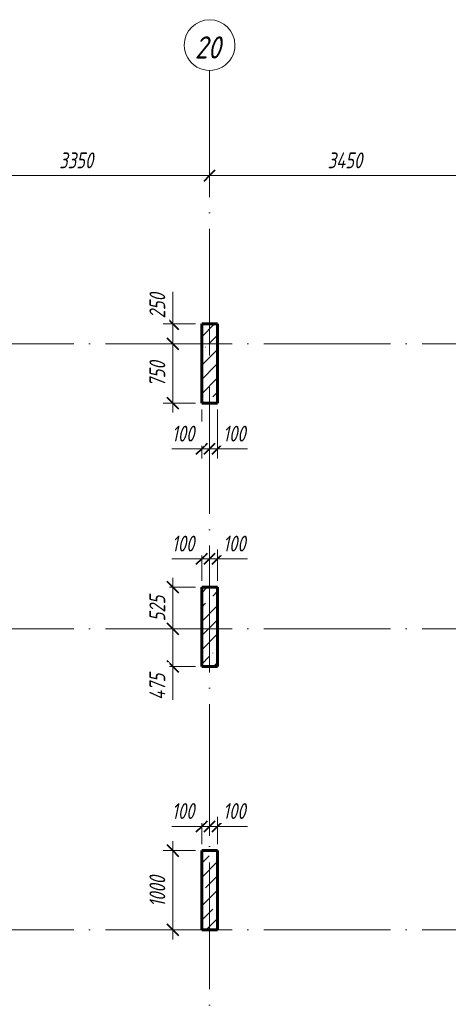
# Model space of a CAD drawing. Header units: millimetres. Extents: x 6092 to 73550, y -4371 to 20491.
# Tile 24 of 25: x 57651 to 63065, y 8060 to 20491. Entities that reach past the tile are written whole.
import ezdxf

# ---------------------------------------------------------------- set-up
doc = ezdxf.new("R2010")
doc.units = ezdxf.units.MM
doc.linetypes.add('ADSK_Линия сетки', pattern=[2000, 1600, -200, 0, -200])
for name, color, linetype, lineweight in [('A-____-____-DIMS', 211, 'Continuous', 9), ('A-____-____-DIMS-80', 211, 'Continuous', 9), ('S-COLS-____-MCUT', 52, 'Continuous', 40), ('S-COLS-____-OTLN', 52, 'Continuous', 18), ('S-GRID-____-IDEN', 1, 'Continuous', 20), ('S-GRID-____-OTLN', 1, 'Continuous', 9)]:
    doc.layers.add(name, color=color, linetype=linetype, lineweight=lineweight)
doc.styles.add('GOST Common_I', font='GOST_Common Italic.ttf', dxfattribs={"width": 0.9, "height": 280})
doc.styles.add('GOST Common_I_1', font='GOST_Common Italic.ttf', dxfattribs={"width": 0.8, "height": 200})
doc.dimstyles.new('ADSK_Округление_5мм__Узкий_', dxfattribs={"dimscale": 304.8, "dimtxt": 0.659918, "dimasz": 0.472441, "dimexe": 0.393701, "dimexo": 0.000861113, "dimgap": 0.104987, "dimtad": 1, "dimdec": 0, "dimlfac": 304.8, "dimrnd": 5, "dimdsep": 46, "dimtxsty": 'GOST Common_I_1', "dimblk1": 'OBLIQUE', "dimblk2": 'OBLIQUE', "dimsah": 1, "dimcen": 0.09, "dimdle": 0.393701, "dimazin": 0, "dimtfac": 1, "dimtdec": 4, "dimtix": 1, "dimtmove": 0, "dimatfit": 3, "dimfxl": 1, "dimtvp": 1, "dimtfill": 1, "dimtolj": 1, "dimtzin": 0, "dimlwd": 20, "dimlwe": 20, "dimarcsym": 2})
doc.dimstyles.new('ADSK_Округление_5мм__Узкий__1', dxfattribs={"dimscale": 304.8, "dimtxt": 0.659918, "dimasz": 0.472441, "dimexe": 0.393701, "dimexo": 0.000861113, "dimgap": 0.104987, "dimtad": 1, "dimdec": 0, "dimlfac": 304.8, "dimrnd": 5, "dimdsep": 46, "dimtxsty": 'GOST Common_I_1', "dimblk1": 'OBLIQUE', "dimblk2": 'OBLIQUE', "dimsah": 1, "dimcen": 0.09, "dimdle": 0.393701, "dimazin": 0, "dimtfac": 1, "dimtdec": 4, "dimtix": 1, "dimtmove": 1, "dimatfit": 3, "dimfxl": 1, "dimtvp": 1, "dimtfill": 1, "dimtolj": 1, "dimtzin": 0, "dimlwd": 20, "dimlwe": 20, "dimarcsym": 2})
pattern_1 = [(45, (16130.72, 8588.57), (-179.6051, 179.6051), []), (45, (16310.33, 8588.57), (-179.6051, 179.6051), [317.5, -63.5, 2.682, -60.818])]

# ---------------------------------------------------------------- blocks, each defined once
blk = doc.blocks.new('Ось сетки - Круг_Ø8 мм-6408-КЖ1_ПЭ_ВЭ1_Опалубка_Пилоны')
at = {"layer": 'S-GRID-____-IDEN'}
for start, end in [(90, 270), (270, 90)]:
    blk.add_arc((6412, 0), 320, start, end, dxfattribs=at)
blk = doc.blocks.new('DIMBLOCK88-КЖ1_ПЭ_ВЭ1_Опалубка_Пилоны')
at = {"layer": 'A-____-____-DIMS-80', "lineweight": 40}
for p, q in [((59584, 10000), (59512, 10072)), ((59584, 10000), (59656, 9928)), ((59584, 9000), (59512, 9072)), ((59584, 9000), (59656, 8928))]:
    blk.add_line(p, q, dxfattribs=at)
at = {"layer": 'A-____-____-DIMS-80', "lineweight": 20}
for p, q in [((59584, 10120), (59584, 8880)), ((59584, 10000), (59464, 10000)), ((59584, 10000), (59870, 10000)), ((59584, 9000), (59464, 9000)), ((59584, 9000), (59870, 9000))]:
    blk.add_line(p, q, dxfattribs=at)
at = {"layer": 'A-____-____-DIMS-80', "color": 0, "lineweight": 20, "insert": (59290, 9290), "char_height": 200, "width": 503.2, "attachment_point": 1, "rotation": 90, "line_spacing_factor": 1.022761, "style": 'GOST Common_I_1', "bg_fill": 3, "box_fill_scale": 1.25, "bg_fill_color": 256, "bg_fill_true_color": 13158600, "bg_fill_transparency": 0}
blk.add_mtext('1000', dxfattribs=at)
blk = doc.blocks.new('_Oblique')
at = {"color": 0, "linetype": 'ByBlock', "lineweight": -2}
blk.add_line((-0.5, -0.5), (0.5, 0.5), dxfattribs=at)
blk = doc.blocks.new('DIMBLOCK89-КЖ1_ПЭ_ВЭ1_Опалубка_Пилоны')
at = {"layer": 'A-____-____-DIMS-80', "lineweight": 20}
for p, q in [((59950, 10306), (59950, 10426)), ((60050, 10306), (60050, 10328)), ((59573, 10306), (59920, 10306)), ((59830, 10306), (60050, 10306)), ((59920, 10306), (60000, 10306)), ((59950, 10306), (59950, 10080)), ((60050, 10306), (60050, 10186))]:
    blk.add_line(p, q, dxfattribs=at)
at = {"layer": 'A-____-____-DIMS-80', "lineweight": 40}
for p, q in [((59950, 10306), (60022, 10378)), ((60050, 10306), (60122, 10378)), ((59950, 10306), (59878, 10234)), ((60050, 10306), (59978, 10234))]:
    blk.add_line(p, q, dxfattribs=at)
at = {"layer": 'A-____-____-DIMS-80', "color": 0, "lineweight": 20, "insert": (59573, 10600), "char_height": 200, "width": 368.19, "attachment_point": 1, "line_spacing_factor": 1.022761, "style": 'GOST Common_I_1', "bg_fill": 3, "box_fill_scale": 1.25, "bg_fill_color": 256, "bg_fill_true_color": 13158600, "bg_fill_transparency": 0}
blk.add_mtext('100', dxfattribs=at)
blk = doc.blocks.new('DIMBLOCK90-КЖ1_ПЭ_ВЭ1_Опалубка_Пилоны')
at = {"layer": 'A-____-____-DIMS-80', "lineweight": 40}
for p, q in [((60050, 10306), (60122, 10378)), ((60150, 10306), (60222, 10378)), ((60050, 10306), (59978, 10234)), ((60150, 10306), (60078, 10234))]:
    blk.add_line(p, q, dxfattribs=at)
at = {"layer": 'A-____-____-DIMS-80', "lineweight": 20}
for p, q in [((60050, 10306), (60050, 10328)), ((60150, 10306), (60150, 10426)), ((60050, 10306), (60270, 10306)), ((60050, 10306), (60050, 10186)), ((60180, 10306), (60100, 10306)), ((60150, 10306), (60150, 10080)), ((60527, 10306), (60180, 10306))]:
    blk.add_line(p, q, dxfattribs=at)
at = {"layer": 'A-____-____-DIMS-80', "color": 0, "lineweight": 20, "insert": (60220, 10600), "char_height": 200, "width": 368.19, "attachment_point": 1, "line_spacing_factor": 1.022761, "style": 'GOST Common_I_1', "bg_fill": 3, "box_fill_scale": 1.25, "bg_fill_color": 256, "bg_fill_true_color": 13158600, "bg_fill_transparency": 0}
blk.add_mtext('100', dxfattribs=at)
blk = doc.blocks.new('DIMBLOCK91-КЖ1_ПЭ_ВЭ1_Опалубка_Пилоны')
at = {"layer": 'A-____-____-DIMS-80', "lineweight": 20}
for p, q in [((59584, 13445), (59584, 12800)), ((59584, 13325), (59464, 13325)), ((59584, 13325), (59870, 13325)), ((59584, 12800), (59464, 12800)), ((59584, 12800), (59606, 12800))]:
    blk.add_line(p, q, dxfattribs=at)
at = {"layer": 'A-____-____-DIMS-80', "lineweight": 40}
for p, q in [((59584, 13325), (59512, 13397)), ((59584, 13325), (59656, 13253)), ((59584, 12800), (59512, 12872)), ((59584, 12800), (59656, 12728))]:
    blk.add_line(p, q, dxfattribs=at)
at = {"layer": 'A-____-____-DIMS-80', "color": 0, "lineweight": 20, "insert": (59290, 12894), "char_height": 200, "width": 405.01, "attachment_point": 1, "rotation": 90, "line_spacing_factor": 1.022761, "style": 'GOST Common_I_1', "bg_fill": 3, "box_fill_scale": 1.25, "bg_fill_color": 256, "bg_fill_true_color": 13158600, "bg_fill_transparency": 0}
blk.add_mtext('525', dxfattribs=at)
blk = doc.blocks.new('DIMBLOCK92-КЖ1_ПЭ_ВЭ1_Опалубка_Пилоны')
at = {"layer": 'A-____-____-DIMS-80', "lineweight": 40}
for p, q in [((59584, 12800), (59512, 12872)), ((59584, 12800), (59656, 12728)), ((59584, 12325), (59512, 12397)), ((59584, 12325), (59656, 12253))]:
    blk.add_line(p, q, dxfattribs=at)
at = {"layer": 'A-____-____-DIMS-80', "lineweight": 20}
for p, q in [((59584, 12800), (59464, 12800)), ((59584, 12800), (59584, 12205)), ((59584, 12800), (59606, 12800)), ((59584, 12298), (59584, 12563)), ((59584, 12325), (59464, 12325)), ((59584, 12325), (59870, 12325)), ((59584, 11903), (59584, 12298))]:
    blk.add_line(p, q, dxfattribs=at)
at = {"layer": 'A-____-____-DIMS-80', "color": 0, "lineweight": 20, "insert": (59290, 11903), "char_height": 200, "width": 425.47, "attachment_point": 1, "rotation": 90, "line_spacing_factor": 1.022761, "style": 'GOST Common_I_1', "bg_fill": 3, "box_fill_scale": 1.25, "bg_fill_color": 256, "bg_fill_true_color": 13158600, "bg_fill_transparency": 0}
blk.add_mtext('475', dxfattribs=at)
blk = doc.blocks.new('DIMBLOCK93-КЖ1_ПЭ_ВЭ1_Опалубка_Пилоны')
at = {"layer": 'A-____-____-DIMS-80', "lineweight": 20}
for p, q in [((59950, 13684), (59950, 13804)), ((59573, 13684), (59920, 13684)), ((59830, 13684), (60050, 13684)), ((59920, 13684), (60000, 13684)), ((59950, 13684), (59950, 13405)), ((60050, 13684), (60050, 13706)), ((60050, 13684), (60050, 13564))]:
    blk.add_line(p, q, dxfattribs=at)
at = {"layer": 'A-____-____-DIMS-80', "lineweight": 40}
for p, q in [((59950, 13684), (59878, 13612)), ((59950, 13684), (60022, 13756)), ((60050, 13684), (59978, 13612)), ((60050, 13684), (60122, 13756))]:
    blk.add_line(p, q, dxfattribs=at)
at = {"layer": 'A-____-____-DIMS-80', "color": 0, "lineweight": 20, "insert": (59573, 13977), "char_height": 200, "width": 368.19, "attachment_point": 1, "line_spacing_factor": 1.022761, "style": 'GOST Common_I_1', "bg_fill": 3, "box_fill_scale": 1.25, "bg_fill_color": 256, "bg_fill_true_color": 13158600, "bg_fill_transparency": 0}
blk.add_mtext('100', dxfattribs=at)
blk = doc.blocks.new('DIMBLOCK94-КЖ1_ПЭ_ВЭ1_Опалубка_Пилоны')
at = {"layer": 'A-____-____-DIMS-80', "lineweight": 20}
for p, q in [((60150, 13684), (60150, 13804)), ((60050, 13684), (60050, 13706)), ((60050, 13684), (60270, 13684)), ((60050, 13684), (60050, 13564)), ((60180, 13684), (60100, 13684)), ((60150, 13684), (60150, 13405)), ((60527, 13684), (60180, 13684))]:
    blk.add_line(p, q, dxfattribs=at)
at = {"layer": 'A-____-____-DIMS-80', "lineweight": 40}
for p, q in [((60050, 13684), (59978, 13612)), ((60050, 13684), (60122, 13756)), ((60150, 13684), (60078, 13612)), ((60150, 13684), (60222, 13756))]:
    blk.add_line(p, q, dxfattribs=at)
at = {"layer": 'A-____-____-DIMS-80', "color": 0, "lineweight": 20, "insert": (60220, 13977), "char_height": 200, "width": 368.19, "attachment_point": 1, "line_spacing_factor": 1.022761, "style": 'GOST Common_I_1', "bg_fill": 3, "box_fill_scale": 1.25, "bg_fill_color": 256, "bg_fill_true_color": 13158600, "bg_fill_transparency": 0}
blk.add_mtext('100', dxfattribs=at)
blk = doc.blocks.new('DIMBLOCK95-КЖ1_ПЭ_ВЭ1_Опалубка_Пилоны')
at = {"layer": 'A-____-____-DIMS-80', "lineweight": 20}
for p, q in [((59584, 17056), (59584, 16679)), ((59584, 16770), (59584, 16400)), ((59584, 16679), (59584, 16525)), ((59584, 16650), (59464, 16650)), ((59584, 16650), (59870, 16650)), ((59584, 16400), (59464, 16400)), ((59584, 16400), (59606, 16400))]:
    blk.add_line(p, q, dxfattribs=at)
at = {"layer": 'A-____-____-DIMS-80', "lineweight": 40}
for p, q in [((59584, 16650), (59512, 16722)), ((59584, 16650), (59656, 16578)), ((59584, 16400), (59512, 16472)), ((59584, 16400), (59656, 16328))]:
    blk.add_line(p, q, dxfattribs=at)
at = {"layer": 'A-____-____-DIMS-80', "color": 0, "lineweight": 20, "insert": (59290, 16719), "char_height": 200, "width": 405.01, "attachment_point": 1, "rotation": 90, "line_spacing_factor": 1.022761, "style": 'GOST Common_I_1', "bg_fill": 3, "box_fill_scale": 1.25, "bg_fill_color": 256, "bg_fill_true_color": 13158600, "bg_fill_transparency": 0}
blk.add_mtext('250', dxfattribs=at)
blk = doc.blocks.new('DIMBLOCK96-КЖ1_ПЭ_ВЭ1_Опалубка_Пилоны')
at = {"layer": 'A-____-____-DIMS-80', "lineweight": 40}
for p, q in [((59584, 16400), (59512, 16472)), ((59584, 16400), (59656, 16328)), ((59584, 15650), (59512, 15722)), ((59584, 15650), (59656, 15578))]:
    blk.add_line(p, q, dxfattribs=at)
at = {"layer": 'A-____-____-DIMS-80', "lineweight": 20}
for p, q in [((59584, 16400), (59464, 16400)), ((59584, 16400), (59584, 15530)), ((59584, 16400), (59606, 16400)), ((59584, 15650), (59464, 15650)), ((59584, 15650), (59870, 15650))]:
    blk.add_line(p, q, dxfattribs=at)
at = {"layer": 'A-____-____-DIMS-80', "color": 0, "lineweight": 20, "insert": (59290, 15856), "char_height": 200, "width": 405.01, "attachment_point": 1, "rotation": 90, "line_spacing_factor": 1.022761, "style": 'GOST Common_I_1', "bg_fill": 3, "box_fill_scale": 1.25, "bg_fill_color": 256, "bg_fill_true_color": 13158600, "bg_fill_transparency": 0}
blk.add_mtext('750', dxfattribs=at)
blk = doc.blocks.new('DIMBLOCK97-КЖ1_ПЭ_ВЭ1_Опалубка_Пилоны')
at = {"layer": 'A-____-____-DIMS-80', "lineweight": 20}
for p, q in [((59950, 15072), (59950, 15570)), ((59573, 15072), (59920, 15072)), ((59830, 15072), (60050, 15072)), ((59920, 15072), (60000, 15072)), ((59950, 15072), (59950, 14952)), ((60050, 15072), (60050, 15094)), ((60050, 15072), (60050, 14952))]:
    blk.add_line(p, q, dxfattribs=at)
at = {"layer": 'A-____-____-DIMS-80', "lineweight": 40}
for p, q in [((59950, 15072), (59878, 15000)), ((59950, 15072), (60022, 15144)), ((60050, 15072), (59978, 15000)), ((60050, 15072), (60122, 15144))]:
    blk.add_line(p, q, dxfattribs=at)
at = {"layer": 'A-____-____-DIMS-80', "color": 0, "lineweight": 20, "insert": (59573, 15365), "char_height": 200, "width": 368.19, "attachment_point": 1, "line_spacing_factor": 1.022761, "style": 'GOST Common_I_1', "bg_fill": 3, "box_fill_scale": 1.25, "bg_fill_color": 256, "bg_fill_true_color": 13158600, "bg_fill_transparency": 0}
blk.add_mtext('100', dxfattribs=at)
blk = doc.blocks.new('DIMBLOCK98-КЖ1_ПЭ_ВЭ1_Опалубка_Пилоны')
at = {"layer": 'A-____-____-DIMS-80', "lineweight": 20}
for p, q in [((60150, 15072), (60150, 15570)), ((60050, 15072), (60050, 15094)), ((60050, 15072), (60270, 15072)), ((60050, 15072), (60050, 14952)), ((60180, 15072), (60100, 15072)), ((60150, 15072), (60150, 14952)), ((60527, 15072), (60180, 15072))]:
    blk.add_line(p, q, dxfattribs=at)
at = {"layer": 'A-____-____-DIMS-80', "lineweight": 40}
for p, q in [((60050, 15072), (59978, 15000)), ((60050, 15072), (60122, 15144)), ((60150, 15072), (60078, 15000)), ((60150, 15072), (60222, 15144))]:
    blk.add_line(p, q, dxfattribs=at)
at = {"layer": 'A-____-____-DIMS-80', "color": 0, "lineweight": 20, "insert": (60220, 15365), "char_height": 200, "width": 368.19, "attachment_point": 1, "line_spacing_factor": 1.022761, "style": 'GOST Common_I_1', "bg_fill": 3, "box_fill_scale": 1.25, "bg_fill_color": 256, "bg_fill_true_color": 13158600, "bg_fill_transparency": 0}
blk.add_mtext('100', dxfattribs=at)
blk = doc.blocks.new('DIMBLOCK278-КЖ1_ПЭ_ВЭ1_Опалубка_Пилоны')
at = {"layer": 'A-____-____-DIMS-80', "lineweight": 40}
for p, q in [((56700, 18522), (56772, 18594)), ((60050, 18522), (60122, 18594)), ((56700, 18522), (56628, 18450)), ((60050, 18522), (59978, 18450))]:
    blk.add_line(p, q, dxfattribs=at)
at = {"layer": 'A-____-____-DIMS-80', "lineweight": 20}
for p, q in [((56700, 18522), (56700, 18544)), ((60050, 18522), (60050, 18544)), ((56700, 18522), (60050, 18522)), ((56700, 18522), (56700, 18402)), ((60050, 18522), (60050, 18402))]:
    blk.add_line(p, q, dxfattribs=at)
at = {"layer": 'A-____-____-DIMS-80', "color": 0, "lineweight": 20, "insert": (58150, 18815), "char_height": 200, "width": 540.02, "attachment_point": 1, "line_spacing_factor": 1.022761, "style": 'GOST Common_I_1', "bg_fill": 3, "box_fill_scale": 1.25, "bg_fill_color": 256, "bg_fill_true_color": 13158600, "bg_fill_transparency": 0}
blk.add_mtext('3350', dxfattribs=at)
blk = doc.blocks.new('DIMBLOCK279-КЖ1_ПЭ_ВЭ1_Опалубка_Пилоны')
at = {"layer": 'A-____-____-DIMS-80', "lineweight": 40}
for p, q in [((60050, 18522), (60122, 18594)), ((63500, 18522), (63572, 18594)), ((60050, 18522), (59978, 18450)), ((63500, 18522), (63428, 18450))]:
    blk.add_line(p, q, dxfattribs=at)
at = {"layer": 'A-____-____-DIMS-80', "lineweight": 20}
for p, q in [((60050, 18522), (60050, 18544)), ((63500, 18522), (63500, 18544)), ((60050, 18522), (63500, 18522)), ((60050, 18522), (60050, 18402)), ((63500, 18522), (63500, 18402))]:
    blk.add_line(p, q, dxfattribs=at)
at = {"layer": 'A-____-____-DIMS-80', "color": 0, "lineweight": 20, "insert": (61541, 18815), "char_height": 200, "width": 560.47, "attachment_point": 1, "line_spacing_factor": 1.022761, "style": 'GOST Common_I_1', "bg_fill": 3, "box_fill_scale": 1.25, "bg_fill_color": 256, "bg_fill_true_color": 13158600, "bg_fill_transparency": 0}
blk.add_mtext('3450', dxfattribs=at)

msp = doc.modelspace()

# ---------------------------------------------------------------- hatches: boundary and pattern name
at = {"layer": 'S-COLS-____-OTLN', "lineweight": 9}
h = msp.add_hatch(dxfattribs=at)
h.set_pattern_fill('FP_1', color=256, style=0, pattern_type=2)
h.set_pattern_definition(pattern_1)
h.paths.add_polyline_path([(60150, 15650.001), (60150, 16650.001), (59950, 16650.001), (59950, 15650.001)])
h = msp.add_hatch(dxfattribs=at)
h.set_pattern_fill('FP_1', color=256, style=0, pattern_type=2)
h.set_pattern_definition(pattern_1)
h.paths.add_polyline_path([(60150, 12325.0005), (60150, 13325.0005), (59950, 13325.0005), (59950, 12325.0005)])
h = msp.add_hatch(dxfattribs=at)
h.set_pattern_fill('FP_1', color=256, style=0, pattern_type=2)
h.set_pattern_definition(pattern_1)
h.paths.add_polyline_path([(60150, 9000), (60150, 10000), (59950, 10000), (59950, 9000)])

# ---------------------------------------------------------------- linework, layer by layer
at = {"layer": 'S-COLS-____-MCUT', "lineweight": 60}
for p, q in [((60150, 16650.001), (59950, 16650.001)), ((59950, 16650.001), (59950, 15650.001)), ((60150, 15650.001), (60150, 16650.001)), ((59950, 15650.001), (60150, 15650.001)), ((60150, 13325.0005), (59950, 13325.0005)), ((59950, 13325.0005), (59950, 12325.0005)), ((60150, 12325.0005), (60150, 13325.0005)), ((59950, 12325.0005), (60150, 12325.0005)), ((60150, 10000), (59950, 10000)), ((59950, 10000), (59950, 9000)), ((60150, 9000), (60150, 10000)), ((59950, 9000), (60150, 9000))]:
    msp.add_line(p, q, dxfattribs=at)
at = {"layer": 'S-GRID-____-OTLN', "linetype": 'ADSK_Линия сетки'}
for p, q in [((60050, 19851.1002), (60050, -3717.186)), ((6731.5249, 16400.001), (72652.3528, 16400.001)), ((6731.5249, 12800.001), (72652.3528, 12800.001)), ((6731.5249, 9000), (72652.3528, 9000))]:
    msp.add_line(p, q, dxfattribs=at)

# ---------------------------------------------------------------- block references
at = {"layer": 'S-GRID-____-IDEN', "rotation": 269.9999999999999}
msp.add_blockref('Ось сетки - Круг_Ø8 мм-6408-КЖ1_ПЭ_ВЭ1_Опалубка_Пилоны', (60050, 26582.6251), dxfattribs=at)

# ---------------------------------------------------------------- texts
at = {"layer": 'S-GRID-____-IDEN', "lineweight": 9, "insert": (59862.3845, 20280.9235), "char_height": 280, "width": 444.45555, "attachment_point": 1, "style": 'GOST Common_I'}
msp.add_mtext('20', dxfattribs=at)

# ---------------------------------------------------------------- next in the draw order: dimensions: what is measured, and where the dimension line sits
at = {"layer": 'A-____-____-DIMS', "lineweight": 20}
dim = msp.add_linear_dim(base=(60050, 18521.8365), p1=(56700, 18623.6598), p2=(60050, 18623.6598), dimstyle='ADSK_Округление_5мм__Узкий_', override={"dimpost": '<>', "dimfxl": 3350}, dxfattribs=at)
dim.commit()
dim.dimension.update_dxf_attribs({"geometry": 'DIMBLOCK278-КЖ1_ПЭ_ВЭ1_Опалубка_Пилоны', "text_midpoint": (58375, 18653.8365)})
dim = msp.add_linear_dim(base=(59583.7384, 16400.001), p1=(59950, 16650.001), p2=(59685.5618, 16400.001), angle=90, dimstyle='ADSK_Округление_5мм__Узкий__1', override={"dimpost": '<>', "dimfxl": 363.905953}, dxfattribs=at)
dim.commit()
dim.dimension.update_dxf_attribs({"geometry": 'DIMBLOCK95-КЖ1_ПЭ_ВЭ1_Опалубка_Пилоны', "text_midpoint": (59423.7061, 16921.3521), "dimtype": 160, "text_rotation": 90})
for base, p1, p2, override, picture, middle in [((59583.7384, 12800.001), (59950, 13325.0005), (59685.5618, 12800.001), {"dimpost": '<>', "dimfxl": 587.836756}, 'DIMBLOCK91-КЖ1_ПЭ_ВЭ1_Опалубка_Пилоны', (59451.7384, 13062.5008)), ((59583.7384, 9000), (59950, 10000), (59950, 9000), {"dimpost": '<>', "dimfxl": 1000}, 'DIMBLOCK88-КЖ1_ПЭ_ВЭ1_Опалубка_Пилоны', (59451.7384, 9500))]:
    dim = msp.add_linear_dim(base=base, p1=p1, p2=p2, angle=90, dimstyle='ADSK_Округление_5мм__Узкий_', override=override, dxfattribs=at)
    dim.commit()
    dim.dimension.update_dxf_attribs({"geometry": picture, "text_midpoint": middle})

# ---------------------------------------------------------------- next in the draw order: dimensions: what is measured, and where the dimension line sits
dim = msp.add_linear_dim(base=(63500, 18521.8365), p1=(60050, 18623.6598), p2=(63500, 18623.6598), dimstyle='ADSK_Округление_5мм__Узкий_', override={"dimpost": '<>', "dimfxl": 3450}, dxfattribs=at)
dim.commit()
dim.dimension.update_dxf_attribs({"geometry": 'DIMBLOCK279-КЖ1_ПЭ_ВЭ1_Опалубка_Пилоны', "text_midpoint": (61775, 18653.8365)})
dim = msp.add_linear_dim(base=(59583.7384, 15650.001), p1=(59685.5618, 16400.001), p2=(59950, 15650.001), angle=90, dimstyle='ADSK_Округление_5мм__Узкий_', override={"dimpost": '<>', "dimfxl": 795.253173}, dxfattribs=at)
dim.commit()
dim.dimension.update_dxf_attribs({"geometry": 'DIMBLOCK96-КЖ1_ПЭ_ВЭ1_Опалубка_Пилоны', "text_midpoint": (59451.7384, 16025.001)})
for base, p1, p2, override, picture, middle in [((60050, 13683.7322), (59950, 13325.0005), (60050, 13785.5556), {"dimpost": '<>', "dimfxl": 471.286506}, 'DIMBLOCK93-КЖ1_ПЭ_ВЭ1_Опалубка_Пилоны', (59756.8304, 13843.7645)), ((60050, 10306.4411), (59950, 10000), (60050, 10408.2644), {"dimpost": '<>', "dimfxl": 420.333017}, 'DIMBLOCK89-КЖ1_ПЭ_ВЭ1_Опалубка_Пилоны', (59756.8304, 10466.4734))]:
    dim = msp.add_linear_dim(base=base, p1=p1, p2=p2, dimstyle='ADSK_Округление_5мм__Узкий__1', override=override, dxfattribs=at)
    dim.commit()
    dim.dimension.update_dxf_attribs({"geometry": picture, "text_midpoint": middle, "dimtype": 160})
dim = msp.add_linear_dim(base=(59583.7384, 12325.0005), p1=(59685.5618, 12800.001), p2=(59950, 12325.0005), angle=90, dimstyle='ADSK_Округление_5мм__Узкий__1', override={"dimpost": '<>', "dimfxl": 543.647881}, dxfattribs=at)
dim.commit()
dim.dimension.update_dxf_attribs({"geometry": 'DIMBLOCK92-КЖ1_ПЭ_ВЭ1_Опалубка_Пилоны', "text_midpoint": (59423.7061, 12115.9825), "dimtype": 160, "text_rotation": 90})

# ---------------------------------------------------------------- next in the draw order: dimensions: what is measured, and where the dimension line sits
for base, p1, p2, override, picture, middle in [((60050, 15071.9946), (59950, 15650.001), (60050, 15173.818), {"dimpost": '<>', "dimfxl": 486.56986}, 'DIMBLOCK97-КЖ1_ПЭ_ВЭ1_Опалубка_Пилоны', (59756.8304, 15232.0269)), ((60150, 13683.7322), (60050, 13785.5556), (60150, 13325.0005), {"dimpost": '<>', "dimfxl": 471.286506}, 'DIMBLOCK94-КЖ1_ПЭ_ВЭ1_Опалубка_Пилоны', (60404.5353, 13843.7645)), ((60150, 10306.4411), (60050, 10408.2644), (60150, 10000), {"dimpost": '<>', "dimfxl": 420.333017}, 'DIMBLOCK90-КЖ1_ПЭ_ВЭ1_Опалубка_Пилоны', (60404.5353, 10466.4734))]:
    dim = msp.add_linear_dim(base=base, p1=p1, p2=p2, dimstyle='ADSK_Округление_5мм__Узкий__1', override=override, dxfattribs=at)
    dim.commit()
    dim.dimension.update_dxf_attribs({"geometry": picture, "text_midpoint": middle, "dimtype": 160})

# ---------------------------------------------------------------- next in the draw order: dimensions: what is measured, and where the dimension line sits
dim = msp.add_linear_dim(base=(60150, 15071.9946), p1=(60050, 15173.818), p2=(60150, 15650.001), dimstyle='ADSK_Округление_5мм__Узкий__1', override={"dimpost": '<>', "dimfxl": 486.56986}, dxfattribs=at)
dim.commit()
dim.dimension.update_dxf_attribs({"geometry": 'DIMBLOCK98-КЖ1_ПЭ_ВЭ1_Опалубка_Пилоны', "text_midpoint": (60404.5353, 15232.0269), "dimtype": 160})

doc.saveas('drawing.dxf')
